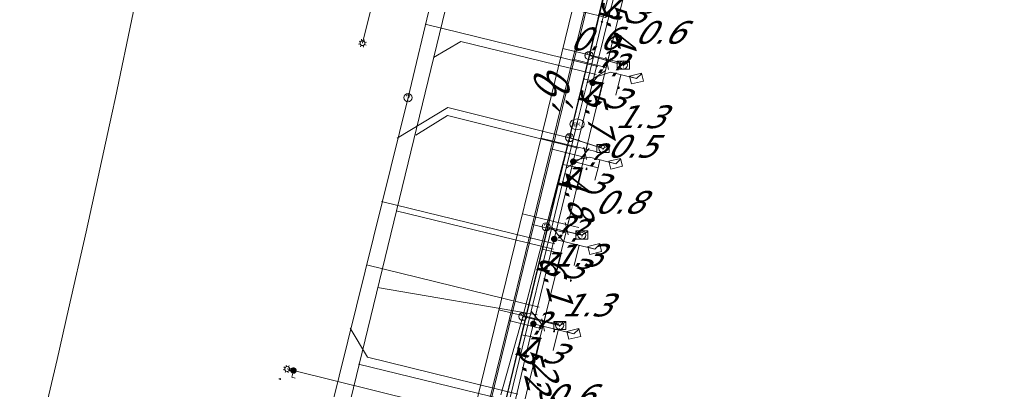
# Model space of a CAD drawing. Header units: metres. Extents: x 124576 to 133557, y 395865 to 402386.
# Tile 58 of 256: x 126093 to 126154, y 398112 to 398135. Entities that reach past the tile are written whole.
import ezdxf
from ezdxf.enums import TextEntityAlignment as Align

# ---------------------------------------------------------------- set-up
doc = ezdxf.new("R2010")
doc.units = ezdxf.units.M
doc.header["$MEASUREMENT"] = 0
for name, color, linetype, lineweight, true_color in [('LG_Datatransport_KPN_BV', 3, 'Continuous', 13, 0x00ff00), ('LG_Datatransport_Reggefiber_Operator_BV', 3, 'Continuous', 13, 0x00ff00), ('LG_Datatransport_Ziggo_BV', 3, 'Continuous', 13, 0x00ff00), ('LG_Laag_Spanning_Enexis_Netbeheer_BV', 7, 'Continuous', 13, 0x960000), ('LG_Midden_Spanning_Enexis_Netbeheer_BV', 7, 'Continuous', 13, 0xd20000), ('LG_Riool_Vrij_Verval_Gemeente_Tilburg_Ruimtelijke_Uitvoering', 7, 'Continuous', 13, 0xca00a0), ('LG_unet-4_Brabant_Water', 5, 'Continuous', 13, 0x0000ff), ('LG_warmte_Ennatuurlijk_BV', 7, 'Continuous', 13, 0x008080), ('MV_Datatransport_lijn', 3, 'Continuous', 0, 0x00ff00), ('MV_warmte_lijn', 7, 'Continuous', 0, 0x008080)]:
    doc.layers.add(name, color=color, linetype=linetype, lineweight=lineweight, true_color=true_color)
for name, color, linetype, lineweight in [('LG_Datatransport_P_KPN_BV', 7, 'Continuous', 0), ('LG_Laag_Spanning_P_Enexis_Netbeheer_BV', 7, 'Continuous', 0), ('LG_Riool_Vrij_Verval_P_Gemeente_Tilburg_Ruimtelijke_Uitvoering', 7, 'Continuous', 0), ('LG_unet-4_P_Brabant_Water', 7, 'Continuous', 0), ('MV_Datatransport', 7, 'Continuous', 0), ('MV_Laag_Spanning', 7, 'Continuous', 0), ('MV_Laag_Spanning_lijn', 7, 'Continuous', 0), ('MV_Laag_Spanning_pijl', 7, 'Continuous', 0), ('MV_unet-4', 7, 'Continuous', 0), ('MV_warmte', 7, 'Continuous', 0)]:
    doc.layers.add(name, color=color, linetype=linetype, lineweight=lineweight)
doc.styles.add('Klic_Annotatie', font='verdanai.ttf', dxfattribs={"oblique": 20, "height": 1.4})
doc.styles.add('Style-Arial', font='arial.ttf')

# ---------------------------------------------------------------- blocks, each defined once
blk = doc.blocks.new('Mof')
at = {"layer": 'LG_Laag_Spanning_P_Enexis_Netbeheer_BV'}
h = blk.add_hatch(color=256, dxfattribs=at)
edge = h.paths.add_edge_path()
edge.add_arc((0, 0), 2, 0, 360)
blk = doc.blocks.new('DeliveryPoint')
at = {"layer": 'LG_Laag_Spanning_P_Enexis_Netbeheer_BV', "flags": 128}
blk.add_lwpolyline([(-3.75, -2.5), (3.75, -2.5), (3.75, 2.5), (-3.75, 2.5), (-3.75, -2.5)], close=True, dxfattribs=at)
blk.add_lwpolyline([(-3.75, 2.5), (-3.75, 2.16), (0, 0), (3.75, 2.16)], dxfattribs=at)
blk = doc.blocks.new('Streetlight')
at = {"layer": 'LG_Laag_Spanning_P_Enexis_Netbeheer_BV'}
for p, q in [((-1.77, 1.77), (-1.06, 1.06)), ((0, 2.5), (0, 1.5)), ((1.77, 1.77), (1.06, 1.06)), ((-1.06, -1.06), (-1.77, -1.77)), ((0, -1.5), (0, -2.5)), ((1.06, -1.06), (1.77, -1.77))]:
    blk.add_line(p, q, dxfattribs=at)
at = {"layer": 'LG_Laag_Spanning_P_Enexis_Netbeheer_BV', "flags": 128}
for points in [[(-2.5, 0), (-1.5, 0)], [(1.5, 0), (2.5, 0)]]:
    blk.add_lwpolyline(points, dxfattribs=at)
at = {"layer": 'LG_Laag_Spanning_P_Enexis_Netbeheer_BV'}
blk.add_circle((0, 0), 1.5, dxfattribs=at)
blk = doc.blocks.new('m_pijl')
at = {"layer": 'MV_Laag_Spanning_pijl'}
blk.add_hatch(color=7, dxfattribs=at).paths.add_polyline_path([(-1, -0.33), (-1, 0), (-1, 0.33), (0, 0)])
at = {"layer": 'MV_Laag_Spanning_pijl', "flags": 128}
blk.add_lwpolyline([(-1, 0), (-1, 0.33), (0, 0), (-1, -0.33), (-1, 0)], close=True, dxfattribs=at)
blk = doc.blocks.new('FireHydrant')
at = {"layer": 'LG_unet-4_P_Brabant_Water'}
blk.add_ellipse((0, 0), major_axis=(4.45, 0), ratio=0.727642, dxfattribs=at)
at = {"layer": 'LG_unet-4_P_Brabant_Water', "style": 'Style-Arial'}
blk.add_text('BK', height=2.5, dxfattribs=at).set_placement((0, 0), align=Align.MIDDLE_CENTER)
blk = doc.blocks.new('Onbekend_2')
at = {"layer": 'LG_Riool_Vrij_Verval_P_Gemeente_Tilburg_Ruimtelijke_Uitvoering'}
blk.add_hatch(color=256, dxfattribs=at).paths.add_polyline_path([(-0.25, -1.07, -0.262633), (0.23, 0.15), (0.59, 0.47, 0.379827), (0.7, 1.26), (0.69, 1.26, 0.228508), (-0.03, 1.53), (-0.03, 1.52, 0.459053), (-0.82, 0.79), (-1.29, 0.85, -0.414214), (-0.08, 2, -0.243799), (1.09, 1.52, -0.379827), (0.9, 0.11), (0.54, -0.2, 0.262633), (0.23, -1.08), (-0.17, -1.07)])
blk.add_circle((0, 0), 2.5, dxfattribs=at)
at = {"layer": 'LG_Riool_Vrij_Verval_P_Gemeente_Tilburg_Ruimtelijke_Uitvoering', "extrusion": (0, 0, -1)}
blk.add_solid([(0.34, -2.06), (-0.21, -2.06), (0.34, -1.51), (-0.21, -1.51)], dxfattribs=at)
blk = doc.blocks.new('Onbekend_3')
at = {"layer": 'LG_Datatransport_P_KPN_BV'}
blk.add_hatch(color=256, dxfattribs=at).paths.add_polyline_path([(-0.25, -1.07, -0.262633), (0.23, 0.15), (0.59, 0.47, 0.379827), (0.7, 1.26), (0.69, 1.26, 0.228508), (-0.03, 1.53), (-0.03, 1.52, 0.459053), (-0.82, 0.79), (-1.29, 0.85, -0.414214), (-0.08, 2, -0.243799), (1.09, 1.52, -0.379827), (0.9, 0.11), (0.54, -0.2, 0.262633), (0.23, -1.08), (-0.17, -1.07)])
blk.add_circle((0, 0), 2.5, dxfattribs=at)
at = {"layer": 'LG_Datatransport_P_KPN_BV', "extrusion": (0, 0, -1)}
blk.add_solid([(0.34, -2.06), (-0.21, -2.06), (0.34, -1.51), (-0.21, -1.51)], dxfattribs=at)
blk = doc.blocks.new('PuntVanLevering_1')
at = {"layer": 'LG_Datatransport_P_KPN_BV', "flags": 128}
blk.add_lwpolyline([(-3.75, -2.5), (3.75, -2.5), (3.75, 2.5), (-3.75, 2.5), (-3.75, -2.5)], close=True, dxfattribs=at)
blk.add_lwpolyline([(-3.75, 2.5), (-3.75, 2.16), (0, 0), (3.75, 2.16)], dxfattribs=at)

msp = doc.modelspace()

# ---------------------------------------------------------------- linework, layer by layer
at = {"layer": 'LG_Datatransport_KPN_BV'}
for p, q in [((126129.3, 398137.8), (126128.14, 398132.94)), ((126128.14, 398132.94), (126126.94, 398127.87)), ((126128.14, 398132.94), (126130.26, 398132.35)), ((126126.94, 398127.87), (126125.49, 398122.38)), ((126126.94, 398127.87), (126129, 398127.2)), ((126125.49, 398122.38), (126124.06, 398116.84)), ((126125.49, 398122.38), (126127.7, 398121.86)), ((126124.06, 398116.84), (126122.7, 398112.01)), ((126124.06, 398116.84), (126126.33, 398116.29))]:
    msp.add_line(p, q, dxfattribs=at)
at = {"layer": 'LG_Datatransport_Reggefiber_Operator_BV'}
for p, q in [((126128.141, 398132.936), (126129.3, 398137.804)), ((126126.937, 398127.875), (126128.141, 398132.936)), ((126128.141, 398132.936), (126130.245, 398132.352)), ((126125.488, 398122.375), (126126.937, 398127.875)), ((126126.937, 398127.875), (126128.987, 398127.203)), ((126124.057, 398116.836), (126125.488, 398122.375)), ((126125.488, 398122.375), (126127.678, 398121.869)), ((126122.698, 398112.013), (126124.057, 398116.836)), ((126124.057, 398116.836), (126126.304, 398116.294))]:
    msp.add_line(p, q, dxfattribs=at)
at = {"layer": 'LG_Datatransport_Ziggo_BV'}
for p, q in [((126129.082, 398136.759), (126127.803, 398131.497)), ((126127.803, 398131.497), (126126.52, 398126.225)), ((126128.988, 398131.222), (126127.803, 398131.497)), ((126126.52, 398126.225), (126125.248, 398120.994)), ((126127.706, 398125.976), (126126.52, 398126.225)), ((126125.248, 398120.994), (126123.965, 398115.714)), ((126126.424, 398120.73), (126125.248, 398120.994)), ((126123.965, 398115.714), (126122.722, 398110.534)), ((126125.141, 398115.485), (126123.965, 398115.714))]:
    msp.add_line(p, q, dxfattribs=at)
at = {"layer": 'LG_Datatransport_Ziggo_BV', "flags": 128}
for points in [[(126125.687, 398030.378), (126125.631, 398030.188), (126104.129, 398035.391), (126110.695, 398060.408), (126124.034, 398116.003), (126136.778, 398168.45), (126247.83, 398141.3)], [(126168.307, 398092.184), (126168.341, 398092.142), (126153.065, 398096.488), (126143.413, 398098.425), (126121.095, 398103.755), (126136.778, 398168.45), (126247.83, 398141.3)], [(126122.577, 398104.994), (126121.456, 398105.258), (126122.722, 398110.534), (126123.965, 398115.714), (126125.248, 398120.994), (126126.52, 398126.225), (126127.803, 398131.497), (126129.082, 398136.759), (126130.344, 398141.944), (126131.631, 398147.246), (126132.899, 398152.467), (126133.122, 398153.388), (126134.171, 398157.712), (126134.418, 398158.728), (126135.445, 398162.958), (126135.749, 398164.212), (126136.778, 398168.45), (126136.987, 398168.399), (126138.896, 398167.932), (126158.263, 398163.197), (126158.218, 398162.979)], [(126123.859, 398110.239), (126122.722, 398110.534), (126123.965, 398115.714), (126125.248, 398120.994), (126126.52, 398126.225), (126127.803, 398131.497), (126129.082, 398136.759), (126130.344, 398141.944), (126131.631, 398147.246), (126132.899, 398152.467), (126133.122, 398153.388), (126134.171, 398157.712), (126134.418, 398158.728), (126135.445, 398162.958), (126135.749, 398164.212), (126136.778, 398168.45), (126136.987, 398168.399), (126138.896, 398167.932), (126158.263, 398163.197), (126158.218, 398162.979)], [(126125.141, 398115.485), (126123.965, 398115.714), (126125.248, 398120.994), (126126.52, 398126.225), (126127.803, 398131.497), (126129.082, 398136.759), (126130.344, 398141.944), (126131.631, 398147.246), (126132.899, 398152.467), (126133.122, 398153.388), (126134.171, 398157.712), (126134.418, 398158.728), (126135.445, 398162.958), (126135.749, 398164.212), (126136.778, 398168.45), (126136.987, 398168.399), (126138.896, 398167.932), (126158.263, 398163.197), (126158.218, 398162.979)], [(126126.424, 398120.73), (126125.248, 398120.994), (126126.52, 398126.225), (126127.803, 398131.497), (126129.082, 398136.759), (126130.344, 398141.944), (126131.631, 398147.246), (126132.899, 398152.467), (126133.122, 398153.388), (126134.171, 398157.712), (126134.418, 398158.728), (126135.445, 398162.958), (126135.749, 398164.212), (126136.778, 398168.45), (126136.987, 398168.399), (126138.896, 398167.932), (126158.263, 398163.197), (126158.218, 398162.979)], [(126127.706, 398125.976), (126126.52, 398126.225), (126127.803, 398131.497), (126129.082, 398136.759), (126130.344, 398141.944), (126131.631, 398147.246), (126132.899, 398152.467), (126133.122, 398153.388), (126134.171, 398157.712), (126134.418, 398158.728), (126135.445, 398162.958), (126135.749, 398164.212), (126136.778, 398168.45), (126136.987, 398168.399), (126138.896, 398167.932), (126158.263, 398163.197), (126158.218, 398162.979)], [(126128.988, 398131.222), (126127.803, 398131.497), (126129.082, 398136.759), (126130.344, 398141.944), (126131.631, 398147.246), (126132.899, 398152.467), (126133.122, 398153.388), (126134.171, 398157.712), (126134.418, 398158.728), (126135.445, 398162.958), (126135.749, 398164.212), (126136.778, 398168.45), (126136.987, 398168.399), (126138.896, 398167.932), (126158.263, 398163.197), (126158.218, 398162.979)], [(126129.082, 398136.759), (126127.803, 398131.497), (126126.52, 398126.225), (126125.248, 398120.994), (126123.965, 398115.714), (126122.722, 398110.534), (126121.456, 398105.258), (126121.095, 398103.755), (126121.075, 398103.671), (126119.67, 398097.816), (126118.388, 398092.472), (126117.144, 398087.288), (126115.878, 398082.012), (126114.612, 398076.732), (126113.371, 398071.563), (126112.089, 398066.22)], [(126129.082, 398136.759), (126127.803, 398131.497), (126126.52, 398126.225), (126125.248, 398120.994), (126123.965, 398115.714), (126122.722, 398110.534), (126121.456, 398105.258), (126121.095, 398103.755), (126143.413, 398098.425), (126153.065, 398096.488), (126168.341, 398092.142), (126168.307, 398092.184)]]:
    msp.add_lwpolyline(points, dxfattribs=at)
at = {"layer": 'LG_Laag_Spanning_Enexis_Netbeheer_BV'}
for p, q in [((126125.992, 398121.619), (126128.494, 398121.002)), ((126124.704, 398116.383), (126127.204, 398115.766)), ((126109.903, 398113.505), (126109.515, 398113.601)), ((126123.242, 398110.215), (126109.903, 398113.505))]:
    msp.add_line(p, q, dxfattribs=at)
at = {"layer": 'LG_Laag_Spanning_Enexis_Netbeheer_BV', "flags": 128}
for points in [[(126093.006, 398104.517), (126093.672, 398107.216), (126095.327, 398114.191), (126096.028, 398117.292), (126097.105, 398122.06), (126098.691, 398129.322), (126098.908, 398130.353), (126100.003, 398135.571), (126101.052, 398140.798), (126101.592, 398143.598), (126102.164, 398146.565), (126104.265, 398157.312), (126106.202, 398167.106), (126108.876, 398180.77), (126110.254, 398187.867), (126112.811, 398201.038), (126117.596, 398225.909), (126118.752, 398231.969), (126120.475, 398241.004), (126122.378, 398250.643), (126123.154, 398254.441), (126123.873, 398257.956), (126125.836, 398267.653), (126127.773, 398277.357)], [(126093.006, 398104.517), (126093.672, 398107.216), (126095.327, 398114.191), (126096.028, 398117.292), (126097.105, 398122.06), (126098.691, 398129.322), (126098.908, 398130.353), (126100.003, 398135.571), (126101.052, 398140.798), (126101.592, 398143.598), (126102.164, 398146.565), (126104.265, 398157.312), (126106.202, 398167.106), (126108.876, 398180.77), (126110.254, 398187.867), (126112.811, 398201.038), (126117.596, 398225.909), (126118.752, 398231.969), (126120.475, 398241.004), (126122.378, 398250.643), (126123.154, 398254.441), (126123.873, 398257.956), (126125.836, 398267.653), (126127.773, 398277.357)], [(126121.659, 398103.516), (126122.37, 398106.526), (126123.242, 398110.215), (126123.37, 398110.757), (126124.59, 398115.92), (126124.704, 398116.383), (126125.992, 398121.619), (126127.166, 398126.393), (126128.362, 398131.255), (126129.389, 398135.432), (126129.688, 398136.646), (126130.918, 398141.645), (126131.136, 398142.523), (126132.22, 398146.892), (126133.249, 398151.034), (126133.61, 398152.489), (126134.939, 398157.842), (126135.706, 398160.933), (126136.38, 398163.646), (126137.328, 398167.466), (126137.864, 398169.7), (126137.872, 398169.732), (126137.877, 398169.755), (126138.002, 398170.275)], [(126121.659, 398103.516), (126122.37, 398106.526), (126123.242, 398110.215), (126123.37, 398110.757), (126124.59, 398115.92), (126124.704, 398116.383), (126125.992, 398121.619), (126127.166, 398126.393), (126128.362, 398131.255), (126129.389, 398135.432), (126129.688, 398136.646), (126130.918, 398141.645), (126131.136, 398142.523), (126132.22, 398146.892), (126133.249, 398151.034), (126133.61, 398152.489), (126134.939, 398157.842), (126135.706, 398160.933), (126136.38, 398163.646), (126137.328, 398167.466)], [(126129.389, 398135.432), (126129.141, 398135.288), (126128.863, 398135.356), (126122.078, 398137.03), (126115.388, 398138.68), (126114.164, 398133.695)], [(126121.659, 398103.516), (126122.37, 398106.526), (126123.242, 398110.215), (126123.37, 398110.757), (126124.59, 398115.92), (126124.704, 398116.383), (126125.992, 398121.619), (126127.166, 398126.393), (126128.362, 398131.255), (126129.389, 398135.432)], [(126128.362, 398131.255), (126128.67, 398131.639), (126129.469, 398131.909), (126131.068, 398131.515)], [(126127.166, 398126.393), (126127.276, 398126.478), (126128.158, 398126.664), (126129.786, 398126.262)]]:
    msp.add_lwpolyline(points, dxfattribs=at)
at = {"layer": 'LG_Midden_Spanning_Enexis_Netbeheer_BV', "flags": 128}
for points in [[(126169.359, 398077.938), (126169.5, 398078.639), (126168.959, 398079.489), (126167.756, 398079.779), (126167.315, 398080.499), (126169.723, 398091.377), (126169.545, 398091.727), (126166.737, 398092.416), (126145.796, 398097.555), (126144.435, 398097.885), (126124.439, 398102.682), (126120.829, 398103.548), (126120.314, 398104.391), (126135.809, 398167.781), (126136.655, 398168.296), (126152.871, 398164.356)], [(126169.359, 398077.938), (126169.5, 398078.639), (126168.959, 398079.489), (126167.756, 398079.779), (126167.315, 398080.499), (126169.723, 398091.377), (126169.545, 398091.727), (126166.737, 398092.416), (126145.796, 398097.555), (126144.435, 398097.885), (126124.439, 398102.682), (126120.829, 398103.548), (126120.314, 398104.391), (126135.809, 398167.781), (126136.655, 398168.296), (126152.871, 398164.356)], [(126124.439, 398102.682), (126120.829, 398103.548), (126120.314, 398104.391), (126135.809, 398167.781), (126136.655, 398168.296), (126152.871, 398164.356)]]:
    msp.add_lwpolyline(points, dxfattribs=at)
at = {"layer": 'LG_Riool_Vrij_Verval_Gemeente_Tilburg_Ruimtelijke_Uitvoering'}
for p, q in [((126116.97, 398130.34), (126128.37, 398178.05)), ((126111.34, 398103.18), (126120.5, 398140.8)), ((126118.023, 398134.861), (126128.692, 398132.252)), ((126120.237, 398133.805), (126118.533, 398132.815)), ((126120.237, 398133.805), (126128.573, 398131.766)), ((126105.32, 398083.25), (126116.97, 398130.34)), ((126119.423, 398129.741), (126116.296, 398127.833)), ((126127.578, 398127.699), (126119.423, 398129.741)), ((126119.405, 398129.23), (126117.459, 398128.026)), ((126127.46, 398127.214), (126119.405, 398129.23)), ((126115.342, 398123.939), (126126.02, 398121.328)), ((126116.231, 398123.363), (126125.938, 398120.989)), ((126114.397, 398120.03), (126125.065, 398117.421)), ((126115.092, 398118.638), (126124.946, 398116.935)), ((126114.478, 398114.323), (126113.391, 398116.125)), ((126113.915, 398113.904), (126123.624, 398111.53)), ((126114.478, 398114.323), (126123.753, 398112.055))]:
    msp.add_line(p, q, dxfattribs=at)
at = {"layer": 'LG_unet-4_Brabant_Water'}
for p, q in [((126128.02, 398131.26), (126129.13, 398131.99)), ((126126.73, 398125.98), (126127.84, 398126.73)), ((126125.84, 398122.35), (126126.55, 398121.48)), ((126124.57, 398117.16), (126125.28, 398116.29))]:
    msp.add_line(p, q, dxfattribs=at)
at = {"layer": 'LG_unet-4_Brabant_Water', "flags": 128}
for points in [[(126136.81, 398167.21), (126136.02, 398164.01), (126134.68, 398158.61), (126133.13, 398152.24), (126131.85, 398147.01), (126130.56, 398141.75), (126129.29, 398136.52), (126128.02, 398131.26), (126127.39, 398128.7)], [(126127.39, 398128.7), (126127.37, 398128.6), (126126.73, 398125.98), (126125.84, 398122.35), (126124.57, 398117.16), (126122.9, 398110.33), (126122.1, 398107.03), (126120.92, 398102.21)]]:
    msp.add_lwpolyline(points, dxfattribs=at)
at = {"layer": 'LG_warmte_Ennatuurlijk_BV'}
for p, q in [((126126.526, 398133.373), (126129.314, 398132.692)), ((126129.243, 398132.4), (126129.385, 398132.983)), ((126127.136, 398132.71), (126129.195, 398132.206)), ((126129.994, 398132.525), (126129.314, 398132.692)), ((126125.172, 398127.837), (126127.963, 398127.154)), ((126127.892, 398126.863), (126128.035, 398127.445)), ((126125.782, 398127.173), (126127.844, 398126.668)), ((126128.643, 398126.988), (126127.963, 398127.154)), ((126124.031, 398123.174), (126126.82, 398122.492)), ((126124.641, 398122.51), (126126.701, 398122.007)), ((126126.748, 398122.201), (126126.891, 398122.784)), ((126127.5, 398122.326), (126126.82, 398122.492)), ((126122.582, 398117.249), (126125.374, 398116.566)), ((126123.191, 398116.585), (126125.255, 398116.08)), ((126125.303, 398116.275), (126125.445, 398116.857)), ((126126.054, 398116.4), (126125.374, 398116.566))]:
    msp.add_line(p, q, dxfattribs=at)
at = {"layer": 'LG_warmte_Ennatuurlijk_BV', "flags": 128}
for points in [[(126135.361, 398169.486), (126134.152, 398164.543), (126134.107, 398164.358), (126131.296, 398152.871), (126131.255, 398152.702), (126128.45, 398141.234), (126128.403, 398141.045), (126125.596, 398129.572), (126125.552, 398129.389), (126122.743, 398117.91), (126122.7, 398117.733), (126119.89, 398106.246), (126119.848, 398106.077), (126119.813, 398105.931)], [(126136.09, 398169.308), (126134.918, 398164.52), (126134.881, 398164.365), (126132.067, 398152.863), (126132.025, 398152.693), (126129.215, 398141.207), (126129.178, 398141.056), (126126.363, 398129.551), (126126.325, 398129.394), (126123.512, 398117.895), (126123.472, 398117.732), (126120.66, 398106.238), (126120.618, 398106.068), (126120.363, 398105.024)]]:
    msp.add_lwpolyline(points, dxfattribs=at)
at = {"layer": 'MV_Datatransport_lijn'}
for p, q in [((126128.679, 398129.959), (126128.988, 398131.222)), ((126127.397, 398124.713), (126127.706, 398125.976)), ((126126.115, 398119.467), (126126.424, 398120.73)), ((126124.832, 398114.222), (126125.141, 398115.485))]:
    msp.add_line(p, q, dxfattribs=at)
at = {"layer": 'MV_Laag_Spanning_lijn'}
for p, q in [((126128.696, 398126.017), (126127.166, 398126.393)), ((126109.802, 398113.092), (126109.903, 398113.505))]:
    msp.add_line(p, q, dxfattribs=at)
at = {"layer": 'MV_Laag_Spanning_pijl'}
for p, q in [((126129.786, 398130.492), (126130.097, 398131.754)), ((126128.696, 398126.017), (126128.815, 398126.502)), ((126128.505, 398125.239), (126128.696, 398126.017)), ((126127.523, 398121.241), (126127.212, 398119.979)), ((126125.925, 398114.743), (126126.233, 398116.006)), ((126109.997, 398113.044), (126109.802, 398113.092))]:
    msp.add_line(p, q, dxfattribs=at)
at = {"layer": 'MV_warmte_lijn'}
for p, q in [((126130.541, 398137.693), (126129.255, 398132.449)), ((126129.255, 398132.449), (126129.169, 398132.828)), ((126129.255, 398132.449), (126129.507, 398132.745)), ((126127.904, 398126.911), (126129.255, 398132.449)), ((126129.255, 398132.449), (126129.003, 398132.152)), ((126129.255, 398132.449), (126129.341, 398132.069)), ((126127.904, 398126.911), (126127.817, 398127.291)), ((126126.76, 398122.249), (126127.904, 398126.911)), ((126127.904, 398126.911), (126127.652, 398126.615)), ((126127.904, 398126.911), (126128.155, 398127.208)), ((126127.904, 398126.911), (126127.99, 398126.532)), ((126126.76, 398122.249), (126126.674, 398122.629)), ((126126.76, 398122.249), (126127.012, 398122.546)), ((126125.315, 398116.323), (126126.76, 398122.249)), ((126126.76, 398122.249), (126126.509, 398121.953)), ((126126.76, 398122.249), (126126.847, 398121.87)), ((126124.079, 398111.272), (126125.315, 398116.323)), ((126125.315, 398116.323), (126125.063, 398116.026)), ((126125.315, 398116.323), (126125.228, 398116.703)), ((126125.315, 398116.323), (126125.566, 398116.62)), ((126125.315, 398116.323), (126125.401, 398115.944))]:
    msp.add_line(p, q, dxfattribs=at)

# ---------------------------------------------------------------- block references
at = {"layer": 'LG_Datatransport_P_KPN_BV', "xscale": 0.1, "yscale": 0.1, "zscale": 0.1}
for name, p in [('Onbekend_3', (126128.14, 398132.94)), ('Onbekend_3', (126128.141, 398132.936)), ('PuntVanLevering_1', (126130.259, 398132.348)), ('Onbekend_3', (126130.26, 398132.35)), ('Onbekend_3', (126126.937, 398127.875)), ('Onbekend_3', (126126.94, 398127.87)), ('PuntVanLevering_1', (126129, 398127.199)), ('Onbekend_3', (126129, 398127.2)), ('Onbekend_3', (126125.488, 398122.375)), ('Onbekend_3', (126125.49, 398122.37)), ('PuntVanLevering_1', (126127.696, 398121.865)), ('Onbekend_3', (126127.7, 398121.86)), ('Onbekend_3', (126124.057, 398116.836)), ('Onbekend_3', (126124.06, 398116.84)), ('PuntVanLevering_1', (126126.332, 398116.287)), ('Onbekend_3', (126126.33, 398116.29))]:
    msp.add_blockref(name, p, dxfattribs=at)
at = {"layer": 'LG_Laag_Spanning_P_Enexis_Netbeheer_BV', "xscale": 0.1, "yscale": 0.1, "zscale": 0.1}
for name, p, rotation in [('Streetlight', (126114.164, 398133.695), 194), ('DeliveryPoint', (126131.068, 398131.515), 14), ('DeliveryPoint', (126129.786, 398126.262), 14), ('DeliveryPoint', (126128.494, 398121.002), 14), ('DeliveryPoint', (126127.204, 398115.766), 14), ('Streetlight', (126109.515, 398113.601), 194)]:
    msp.add_blockref(name, p, dxfattribs=dict(at, rotation=rotation))
for p in [(126128.362, 398131.255), (126127.166, 398126.393), (126125.992, 398121.619), (126124.704, 398116.383), (126109.903, 398113.505)]:
    msp.add_blockref('Mof', p, dxfattribs=at)
at = {"layer": 'LG_Riool_Vrij_Verval_P_Gemeente_Tilburg_Ruimtelijke_Uitvoering', "xscale": 0.1, "yscale": 0.1, "zscale": 0.1}
msp.add_blockref('Onbekend_2', (126116.97, 398130.34), dxfattribs=at)
at = {"layer": 'LG_unet-4_P_Brabant_Water', "xscale": 0.1, "yscale": 0.1, "zscale": 0.1}
msp.add_blockref('FireHydrant', (126127.4, 398128.7), dxfattribs=at)
at = {"layer": 'MV_Laag_Spanning_pijl'}
for p, xscale, yscale, zscale, rotation in [((126129, 398135), 0.1, 0.1, 0.1, 347), ((126130, 398131), 0.1, 0.1, 0.1, 76), ((126128, 398126), 0.1, 0.1, 0.1, 76), ((126128, 398126), 0.1, 0.1, 0.1, 76), ((126127, 398119), 0.09999999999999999, 0.09999999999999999, 0.09999999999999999, 257), ((126126, 398116), 0.1, 0.1, 0.1, 76), ((126109, 398113), 0.1, 0.1, 0.1, 166)]:
    msp.add_blockref('m_pijl', p, dxfattribs=dict(at, xscale=xscale, yscale=yscale, zscale=zscale, rotation=rotation))

# ---------------------------------------------------------------- texts
at = {"layer": 'MV_Datatransport', "style": 'Klic_Annotatie', "oblique": 20}
for p in [(126130.117, 398135.836), (126128.834, 398130.591), (126127.552, 398125.345), (126126.27, 398120.099), (126124.987, 398114.854)]:
    msp.add_text('1.3', height=1.4, rotation=346, dxfattribs=at).set_placement(p, align=Align.MIDDLE_CENTER)
at = {"layer": 'MV_Laag_Spanning', "style": 'Klic_Annotatie', "oblique": 20}
msp.add_text('0.6', height=1.4, rotation=1, dxfattribs=at).set_placement((126128.395, 398133.966), align=Align.MIDDLE_CENTER)
for s, p in [('0.6', (126132.413, 398134.364)), ('1.3', (126131.204, 398129.158)), ('0.5', (126130.703, 398127.339)), ('0.8', (126129.944, 398123.884)), ('1.3', (126127.368, 398120.61)), ('1.3', (126127.912, 398117.543)), ('0.6', (126126.809, 398111.952))]:
    msp.add_text(s, height=1.4, dxfattribs=at).set_placement(p, align=Align.MIDDLE_CENTER)
at = {"layer": 'MV_unet-4', "style": 'Klic_Annotatie', "oblique": 20}
for rotation, p in [(88.7, (126125.42, 398130.38)), (89.8, (126126.23, 398130.56))]:
    msp.add_text(',0', height=1.4, rotation=rotation, dxfattribs=at).set_placement(p, align=Align.MIDDLE_CENTER)
at = {"layer": 'MV_warmte', "style": 'Klic_Annotatie', "oblique": 20}
for s, p in [('5.4', (126129.898, 398135.071)), ('5.7', (126128.579, 398129.68)), ('4.8', (126127.332, 398124.58)), ('6.1', (126126.038, 398119.286)), ('5.2', (126124.697, 398113.798)), ('2.54009', (126126.194, 398110.46))]:
    msp.add_text(s, height=1.4, rotation=284, dxfattribs=at).set_placement(p, align=Align.MIDDLE_CENTER)
for p in [(126128.832, 398132.552), (126129.677, 398132.346), (126128.326, 398126.808), (126128.326, 398126.808), (126126.338, 398122.352), (126127.183, 398122.146), (126124.892, 398116.426)]:
    msp.add_text('?', height=1.4, dxfattribs=at).set_placement(p, align=Align.MIDDLE_CENTER)

doc.saveas('drawing.dxf')
